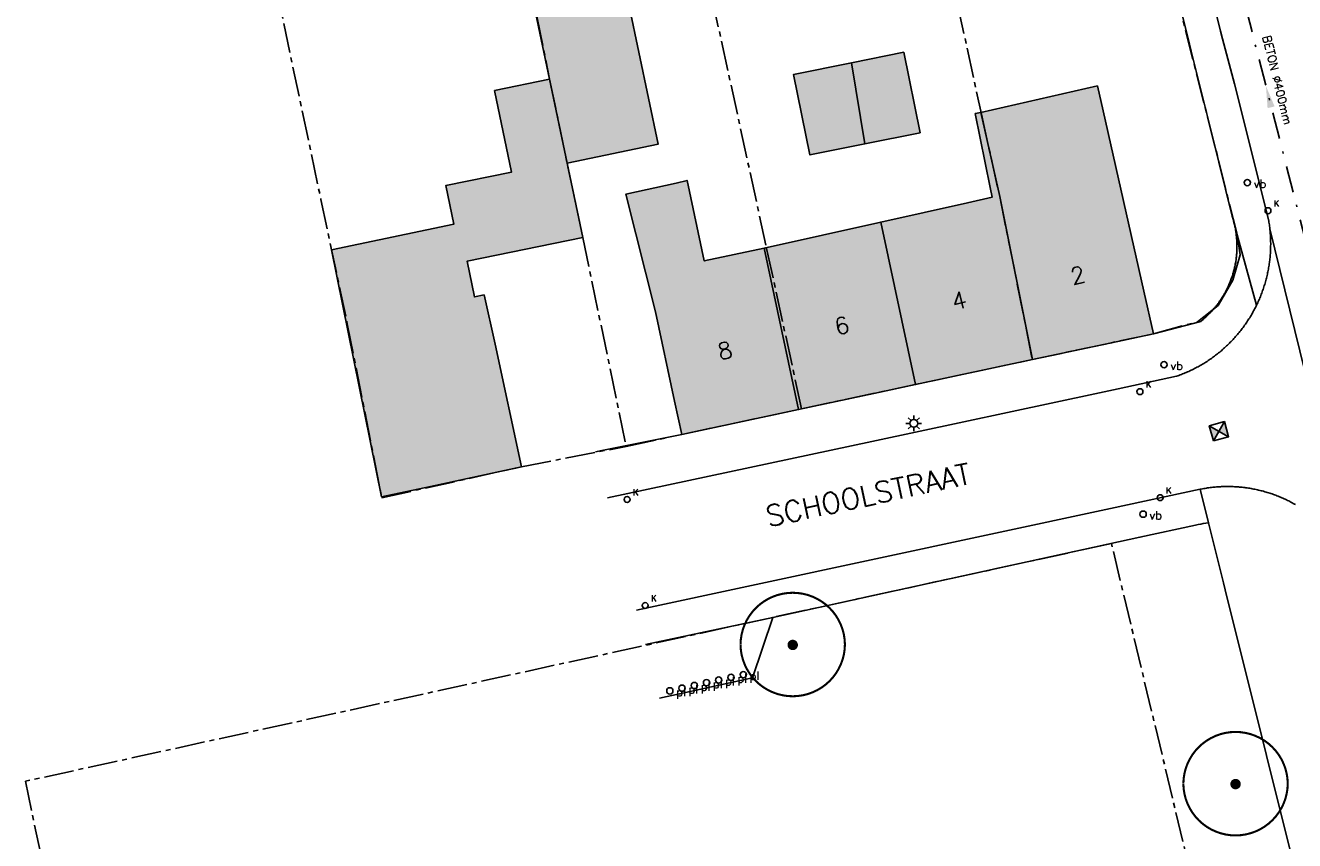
# Model space of a CAD drawing. Header units: metres. Extents: x 202952 to 203755, y 349031 to 349702.
# Tile 11 of 84: x 202981 to 203041, y 349399 to 349438. Entities that reach past the tile are written whole.
import ezdxf
from ezdxf.enums import TextEntityAlignment as Align

# ---------------------------------------------------------------- set-up
doc = ezdxf.new("R2010")
doc.units = ezdxf.units.M
doc.linetypes.add('1-200 CENTER', pattern=[4.28625, 2.8575, -0.47625, 0.47625, -0.47625])
doc.linetypes.add('1-200 DASHDOT', pattern=[2.54, 1.27, -0.635, 0, -0.635])
for name, color, linetype in [('PH-BEST-BEBOUWING', 1, 'Continuous'), ('PH-BEST-BEBOUWING-ARCERING', 254, 'Continuous'), ('PH-BEST-HUISNUMMER', 7, 'Continuous'), ('PH-BEST-KADASTRALE-GRENS', 240, '1-200 CENTER'), ('PH-BEST-KOLK', 8, 'Continuous'), ('PH-BEST-LICHTMAST-HANDHAVENB', 6, 'Continuous'), ('PH-BEST-PAAL', 6, 'Continuous'), ('PH-BEST-PUT-HANDHAVEN', 44, 'Continuous'), ('PH-BEST-RIO-HANDHAVEN-GEMENGD', 44, '1-200 DASHDOT'), ('PH-BEST-RIO-TEKST', 8, 'Continuous'), ('PH-BEST-STRAATNAAM-RIOLERING', 7, 'Continuous'), ('PH-BEST-STRAATNAAMBORD', 6, 'Continuous'), ('PH-BEST-WEGDEEL', 254, 'Continuous'), ('PH-INM-BOOM-HANDHAVEN', 96, 'Continuous')]:
    doc.layers.add(name, color=color, linetype=linetype)
doc.styles.add('RDL_MAATVOERING', font='romans.shx')
doc.styles.add('ROMANS', font='romans.shx')

# ---------------------------------------------------------------- blocks, each defined once
blk = doc.blocks.new('*U50')
blk.add_circle((0, 0), 0.142)
at = {"ltscale": 0.05, "style": 'ROMANS'}
blk.add_text('K', height=0.3, dxfattribs=at).set_placement((0.277, 0.195))
blk = doc.blocks.new('Verkeersbord')
blk.add_circle((0, 0), 0.15)
at = {"style": 'RDL_MAATVOERING'}
blk.add_text('vb', height=0.4, dxfattribs=at).set_placement((0.302, -0.254))
blk = doc.blocks.new('Afzetpaal')
blk.add_circle((0, 0), 0.15)
at = {"style": 'RDL_MAATVOERING'}
blk.add_text('pl', height=0.4, dxfattribs=at).set_placement((0.302, -0.254))
blk = doc.blocks.new('*U26')
h = blk.add_hatch(color=256)
h.paths.add_polyline_path([(0, 0), (-0.375, 0.375), (-0.375, -0.375)])
h.paths.add_polyline_path([(0.375, 0.375), (0, 0), (0.375, -0.375)])
for p, q in [((-0.375, -0.375), (0.375, 0.375)), ((-0.375, 0.375), (0.375, -0.375))]:
    blk.add_line(p, q)
blk.add_lwpolyline([(-0.375, -0.375), (0.375, -0.375), (0.375, 0.375), (-0.375, 0.375)], close=True)
blk = doc.blocks.new('Materialisatie')
blk.add_solid([(-1.04, 0.173), (-1.04, -0.173), (0, 0)])
at = {"style": 'ROMANS'}
blk.add_attdef('MATERIALISATIE', (-2.631, 0.657), '', height=0.4, dxfattribs=at)
blk = doc.blocks.new('Lichtmast 2')
at = {"flags": 128}
for points in [[(-0.5, 0), (-0.25, 0)], [(-0.354, 0.354), (-0.177, 0.177)], [(0, 0.25), (0, 0.5)], [(0.177, 0.177), (0.354, 0.354)], [(0.25, 0), (0.5, 0)], [(-0.354, -0.354), (-0.177, -0.177)], [(0, -0.5), (0, -0.25)], [(0.177, -0.177), (0.354, -0.354)]]:
    blk.add_lwpolyline(points, dxfattribs=at)
blk.add_circle((0, 0), 0.25)
blk = doc.blocks.new('*U45')
at = {"const_width": 0.1}
blk.add_lwpolyline([(-2.5, 0.004, 0.990403), (2.5, 0.03, 0.990403), (-2.5, 0.018)], format="xyb", dxfattribs=at)
at = {"linetype": 'Continuous', "const_width": 0.25}
blk.add_lwpolyline([(-0.125, 0, 1), (0.125, 0, 1)], format="xyb", close=True, dxfattribs=at)

msp = doc.modelspace()

# ---------------------------------------------------------------- hatches: boundary and pattern name
at = {"layer": 'PH-BEST-BEBOUWING-ARCERING'}
for points in [[(203006.557, 349431.681), (203005.714, 349435.704), (203004.244, 349442.724), (203008.591, 349443.635), (203010.904, 349432.592)], [(203020.174, 349436.496), (203022.678, 349437.002), (203023.456, 349433.147), (203020.818, 349432.615)], [(203020.818, 349432.615), (203018.179, 349432.082), (203017.401, 349435.936), (203020.174, 349436.496)], [(202995.27, 349427.533), (203001.123, 349428.764), (203000.737, 349430.61), (203003.894, 349431.259), (203003.077, 349435.163), (203005.714, 349435.704), (203006.557, 349431.681), (203007.301, 349428.127), (203001.759, 349426.986), (203002.111, 349425.276), (203002.571, 349425.373), (203003.11, 349423.01), (203004.37, 349417.14), (203000, 349416.199), (202997.667, 349415.697)], [(203026.375, 349434.122), (203031.95, 349435.39), (203032.221, 349434.194), (203034.178, 349425.551), (203034.64, 349423.51), (203033.147, 349423.192), (203028.84, 349422.273), (203027.272, 349430.088)], [(203021.577, 349428.866), (203025.731, 349429.794), (203026.909, 349430.057), (203026.814, 349430.528), (203026.1, 349434.06), (203026.375, 349434.122), (203027.272, 349430.088), (203028.84, 349422.273), (203023.24, 349421.079)], [(203010.79, 349424.56), (203009.364, 349430.204), (203011.775, 349430.734), (203012.297, 349430.862), (203013.119, 349427.005), (203015.991, 349427.617), (203017.639, 349419.884), (203012.04, 349418.69), (203011.701, 349420.282)], [(203015.991, 349427.617), (203021.577, 349428.866), (203023.24, 349421.079), (203021.241, 349420.652), (203017.639, 349419.884)]]:
    msp.add_hatch(color=256, dxfattribs=at).paths.add_polyline_path(points)

# ---------------------------------------------------------------- linework, layer by layer
at = {"layer": 'PH-BEST-BEBOUWING'}
for points in [[(203006.557, 349431.681), (203005.714, 349435.704), (203004.244, 349442.724), (203008.591, 349443.635), (203010.904, 349432.592), (203006.557, 349431.681)], [(203020.174, 349436.496), (203022.678, 349437.002), (203023.456, 349433.147), (203020.818, 349432.615), (203020.174, 349436.496)], [(203020.818, 349432.615), (203018.179, 349432.082), (203017.401, 349435.936), (203020.174, 349436.496), (203020.818, 349432.615)], [(202995.27, 349427.533), (203001.123, 349428.764), (203000.737, 349430.61), (203003.894, 349431.259), (203003.077, 349435.163), (203005.714, 349435.704), (203006.557, 349431.681), (203007.301, 349428.127), (203001.759, 349426.986), (203002.111, 349425.276), (203002.571, 349425.373), (203003.11, 349423.01), (203004.37, 349417.14), (203000, 349416.199), (202997.667, 349415.697), (202995.27, 349427.533)], [(203026.375, 349434.122), (203031.95, 349435.39), (203032.221, 349434.194), (203034.178, 349425.551), (203034.64, 349423.51), (203033.147, 349423.192), (203028.84, 349422.273), (203027.272, 349430.088), (203026.375, 349434.122)], [(203021.577, 349428.866), (203025.731, 349429.794), (203026.909, 349430.057), (203026.814, 349430.528), (203026.1, 349434.06), (203026.375, 349434.122), (203027.272, 349430.088), (203028.84, 349422.273), (203023.24, 349421.079), (203021.577, 349428.866)], [(203010.79, 349424.56), (203009.364, 349430.204), (203011.775, 349430.734), (203012.297, 349430.862), (203013.119, 349427.005), (203015.991, 349427.617), (203017.639, 349419.884), (203012.04, 349418.69), (203011.701, 349420.282), (203010.79, 349424.56)], [(203015.991, 349427.617), (203021.577, 349428.866), (203023.24, 349421.079), (203021.241, 349420.652), (203017.639, 349419.884), (203015.991, 349427.617)]]:
    msp.add_lwpolyline(points, close=True, dxfattribs=at)
at = {"layer": 'PH-BEST-KADASTRALE-GRENS', "ltscale": 0.5}
for p, q in [((203017.781, 349419.916), (203028.839, 349422.277)), ((203032.624, 349413.464), (203016.401, 349409.923)), ((203046.035, 349357.504), (203032.624, 349413.464))]:
    msp.add_line(p, q, dxfattribs=at)
for points in [[(203033.754, 349447.632), (203023.897, 349445.572), (203026.396, 349434.027), (203027.272, 349430.088), (203028.839, 349422.277)], [(203028.839, 349422.277), (203034.64, 349423.51), (203036.748, 349424.086), (203037.741, 349424.871), (203038.435, 349426.08), (203038.783, 349427.287), (203038.63, 349428.345), (203033.754, 349447.632)], [(203017.781, 349419.916), (203016.074, 349427.752), (203012.402, 349444.606)], [(203004.236, 349442.921), (203005.714, 349435.704), (203007.301, 349428.127), (203009.384, 349418.117)], [(202992.534, 349440.482), (202994.759, 349429.942), (202996.022, 349423.985), (202997.676, 349415.651)], [(203009.384, 349418.117), (203012.04, 349418.69), (203017.781, 349419.916)], [(202997.676, 349415.651), (203004.37, 349417.14), (203009.384, 349418.117)], [(203016.401, 349409.923), (202980.602, 349402.072), (202989.682, 349359.245)]]:
    msp.add_lwpolyline(points, dxfattribs=at)
at = {"layer": 'PH-BEST-RIO-HANDHAVEN-GEMENGD'}
msp.add_line((203051.18, 349391.95), (203028.87, 349478.8), dxfattribs=at)
at = {"layer": 'PH-BEST-WEGDEEL'}
for points in [[(203036.564, 349443.188), (203037.85, 349438.011), (203037.94, 349437.65), (203038.519, 349435.492), (203040.16, 349428.92), (203040.17, 349428.858), (203040.179, 349428.796), (203040.188, 349428.734), (203040.196, 349428.672), (203040.204, 349428.609), (203040.211, 349428.547), (203040.218, 349428.485), (203040.224, 349428.422), (203040.229, 349428.36), (203040.234, 349428.297), (203040.238, 349428.235), (203040.241, 349428.172), (203040.244, 349428.109), (203040.247, 349428.047), (203040.249, 349427.984), (203040.25, 349427.921), (203040.251, 349427.859), (203040.251, 349427.796), (203040.25, 349427.733), (203040.249, 349427.671), (203040.247, 349427.608), (203040.245, 349427.545), (203040.242, 349427.483), (203040.239, 349427.42), (203040.235, 349427.357), (203040.23, 349427.295), (203040.225, 349427.232), (203040.219, 349427.17), (203040.213, 349427.107), (203040.206, 349427.045), (203040.199, 349426.983), (203040.191, 349426.921), (203040.182, 349426.859), (203040.173, 349426.797), (203040.163, 349426.735), (203040.152, 349426.673), (203040.141, 349426.611), (203040.129, 349426.55), (203040.117, 349426.488), (203040.104, 349426.427), (203040.091, 349426.365), (203040.077, 349426.304), (203040.063, 349426.243), (203040.048, 349426.182), (203040.032, 349426.121), (203040.016, 349426.061), (203039.999, 349426), (203039.982, 349425.94), (203039.964, 349425.88), (203039.946, 349425.82), (203039.927, 349425.76), (203039.908, 349425.7), (203039.888, 349425.641), (203039.867, 349425.582), (203039.846, 349425.523), (203039.824, 349425.464), (203039.802, 349425.406), (203039.779, 349425.347), (203039.756, 349425.289), (203039.732, 349425.231), (203039.708, 349425.173), (203039.683, 349425.115), (203039.657, 349425.058), (203039.631, 349425.001), (203039.604, 349424.944), (203039.577, 349424.888), (203038.558, 349428.546), (203038.548, 349428.597), (203038.538, 349428.648), (203038.527, 349428.699), (203038.515, 349428.749), (203038.503, 349428.8), (203038.49, 349428.85), (203038.477, 349428.9), (203038.463, 349428.95), (203038.449, 349429), (203038.434, 349429.05), (203038.418, 349429.099), (203038.402, 349429.148), (203037.441, 349433.024), (203036.442, 349437.055), (203036.36, 349437.384), (203034.562, 349444.637)], [(203044.289, 349411.974), (203040.211, 349428.547), (203040.204, 349428.609), (203040.196, 349428.672), (203040.188, 349428.734), (203040.179, 349428.796), (203040.17, 349428.858), (203040.16, 349428.92), (203038.519, 349435.492), (203037.94, 349437.65), (203037.85, 349438.011), (203036.564, 349443.188)], [(203007.913, 349417.856), (203008.213, 349417.917), (203012.04, 349418.69), (203017.639, 349419.884), (203021.241, 349420.652), (203023.24, 349421.079), (203028.84, 349422.273), (203033.147, 349423.192), (203034.64, 349423.51), (203036.9, 349424.106), (203036.94, 349424.139), (203036.98, 349424.172), (203037.02, 349424.205), (203037.059, 349424.239), (203037.098, 349424.273), (203037.137, 349424.307), (203037.175, 349424.342), (203037.213, 349424.378), (203037.251, 349424.414), (203037.288, 349424.451), (203037.324, 349424.488), (203037.36, 349424.525), (203037.396, 349424.563), (203037.431, 349424.601), (203037.466, 349424.639), (203037.5, 349424.678), (203037.534, 349424.717), (203037.568, 349424.756), (203037.601, 349424.796), (203037.634, 349424.836), (203037.666, 349424.877), (203037.698, 349424.918), (203037.729, 349424.96), (203037.76, 349425.002), (203037.79, 349425.044), (203037.82, 349425.086), (203037.849, 349425.129), (203037.878, 349425.172), (203037.906, 349425.215), (203037.934, 349425.259), (203037.962, 349425.303), (203037.989, 349425.347), (203038.015, 349425.392), (203038.041, 349425.437), (203038.066, 349425.482), (203038.091, 349425.528), (203038.115, 349425.574), (203038.139, 349425.62), (203038.162, 349425.667), (203038.185, 349425.713), (203038.207, 349425.76), (203038.229, 349425.807), (203038.25, 349425.854), (203038.27, 349425.902), (203038.29, 349425.95), (203038.309, 349425.998), (203038.328, 349426.046), (203038.347, 349426.095), (203038.365, 349426.144), (203038.382, 349426.193), (203038.399, 349426.242), (203038.415, 349426.291), (203038.431, 349426.34), (203038.446, 349426.39), (203038.461, 349426.44), (203038.475, 349426.49), (203038.488, 349426.54), (203038.501, 349426.59), (203038.513, 349426.641), (203038.525, 349426.691), (203038.536, 349426.742), (203038.547, 349426.792), (203038.557, 349426.843), (203038.566, 349426.894), (203038.575, 349426.946), (203038.583, 349426.997), (203038.591, 349427.048), (203038.598, 349427.1), (203038.604, 349427.151), (203038.61, 349427.203), (203038.615, 349427.254), (203038.62, 349427.306), (203038.624, 349427.358), (203038.628, 349427.409), (203038.631, 349427.461), (203038.633, 349427.513), (203038.635, 349427.565), (203038.636, 349427.617), (203038.637, 349427.669), (203038.637, 349427.721), (203038.637, 349427.773), (203038.636, 349427.825), (203038.634, 349427.876), (203038.631, 349427.928), (203038.628, 349427.98), (203038.625, 349428.031), (203038.621, 349428.083), (203038.616, 349428.135), (203038.611, 349428.186), (203038.605, 349428.238), (203038.599, 349428.289), (203038.592, 349428.341), (203038.584, 349428.392), (203038.576, 349428.443), (203038.567, 349428.495), (203038.558, 349428.546), (203039.577, 349424.888), (203039.55, 349424.832), (203039.522, 349424.776), (203039.493, 349424.72), (203039.464, 349424.664), (203039.434, 349424.609), (203039.403, 349424.554), (203039.373, 349424.499), (203039.342, 349424.445), (203039.31, 349424.391), (203039.278, 349424.337), (203039.245, 349424.284), (203039.211, 349424.231), (203039.178, 349424.178), (203039.144, 349424.125), (203039.109, 349424.073), (203039.074, 349424.021), (203039.038, 349423.969), (203039.002, 349423.918), (203038.965, 349423.867), (203038.928, 349423.817), (203038.89, 349423.767), (203038.852, 349423.717), (203038.814, 349423.667), (203038.775, 349423.618), (203038.735, 349423.569), (203038.695, 349423.521), (203038.655, 349423.473), (203038.614, 349423.426), (203038.573, 349423.379), (203038.531, 349423.332), (203038.489, 349423.286), (203038.447, 349423.24), (203038.404, 349423.194), (203038.36, 349423.149), (203038.316, 349423.104), (203038.272, 349423.059), (203038.227, 349423.015), (203038.182, 349422.971), (203038.137, 349422.928), (203038.091, 349422.885), (203038.045, 349422.843), (203037.998, 349422.801), (203037.951, 349422.76), (203037.904, 349422.719), (203037.856, 349422.678), (203037.808, 349422.638), (203037.759, 349422.598), (203037.71, 349422.559), (203037.661, 349422.52), (203037.611, 349422.482), (203037.561, 349422.444), (203037.511, 349422.407), (203037.46, 349422.37), (203037.409, 349422.333), (203037.358, 349422.297), (203037.306, 349422.262), (203037.254, 349422.227), (203037.201, 349422.192), (203037.148, 349422.158), (203037.095, 349422.125), (203037.042, 349422.092), (203036.988, 349422.06), (203036.934, 349422.028), (203036.88, 349421.997), (203036.826, 349421.966), (203036.771, 349421.935), (203036.716, 349421.905), (203036.661, 349421.875), (203036.605, 349421.846), (203036.549, 349421.818), (203036.493, 349421.79), (203036.436, 349421.763), (203036.38, 349421.736), (203036.323, 349421.71), (203036.266, 349421.684), (203036.209, 349421.659), (203036.151, 349421.634), (203036.093, 349421.61), (203036.035, 349421.586), (203035.977, 349421.563), (203035.918, 349421.54), (203035.859, 349421.518), (203035.8, 349421.497), (203035.741, 349421.476), (203032.952, 349420.88), (203032.054, 349420.688), (203021.153, 349418.358), (203008.485, 349415.649)], [(203008.485, 349415.649), (203021.153, 349418.358), (203032.054, 349420.688), (203032.952, 349420.88), (203035.741, 349421.476), (203035.8, 349421.497), (203035.859, 349421.518), (203035.918, 349421.54), (203035.977, 349421.563), (203036.035, 349421.586), (203036.093, 349421.61), (203036.151, 349421.634), (203036.209, 349421.659), (203036.266, 349421.684), (203036.323, 349421.71), (203036.38, 349421.736), (203036.436, 349421.763), (203036.493, 349421.79), (203036.549, 349421.818), (203036.605, 349421.846), (203036.661, 349421.875), (203036.716, 349421.905), (203036.771, 349421.935), (203036.826, 349421.966), (203036.88, 349421.997), (203036.934, 349422.028), (203036.988, 349422.06), (203037.042, 349422.092), (203037.095, 349422.125), (203037.148, 349422.158), (203037.201, 349422.192), (203037.254, 349422.227), (203037.306, 349422.262), (203037.358, 349422.297), (203037.409, 349422.333), (203037.46, 349422.37), (203037.511, 349422.407), (203037.561, 349422.444), (203037.611, 349422.482), (203037.661, 349422.52), (203037.71, 349422.559), (203037.759, 349422.598), (203037.808, 349422.638), (203037.856, 349422.678), (203037.904, 349422.719), (203037.951, 349422.76), (203037.998, 349422.801), (203038.045, 349422.843), (203038.091, 349422.885), (203038.137, 349422.928), (203038.182, 349422.971), (203038.227, 349423.015), (203038.272, 349423.059), (203038.316, 349423.104), (203038.36, 349423.149), (203038.404, 349423.194), (203038.447, 349423.24), (203038.489, 349423.286), (203038.531, 349423.332), (203038.573, 349423.379), (203038.614, 349423.426), (203038.655, 349423.473), (203038.695, 349423.521), (203038.735, 349423.569), (203038.775, 349423.618), (203038.814, 349423.667), (203038.852, 349423.717), (203038.89, 349423.767), (203038.928, 349423.817), (203038.965, 349423.867), (203039.002, 349423.918), (203039.038, 349423.969), (203039.074, 349424.021), (203039.109, 349424.073), (203039.144, 349424.125), (203039.178, 349424.178), (203039.211, 349424.231), (203039.245, 349424.284), (203039.278, 349424.337), (203039.31, 349424.391), (203039.342, 349424.445), (203039.373, 349424.499), (203039.403, 349424.554), (203039.434, 349424.609), (203039.464, 349424.664), (203039.493, 349424.72), (203039.522, 349424.776), (203039.55, 349424.832), (203039.577, 349424.888), (203039.604, 349424.944), (203039.631, 349425.001), (203039.657, 349425.058), (203039.683, 349425.115), (203039.708, 349425.173), (203039.732, 349425.231), (203039.756, 349425.289), (203039.779, 349425.347), (203039.802, 349425.406), (203039.824, 349425.464), (203039.846, 349425.523), (203039.867, 349425.582), (203039.888, 349425.641), (203039.908, 349425.7), (203039.927, 349425.76), (203039.946, 349425.82), (203039.964, 349425.88), (203039.982, 349425.94), (203039.999, 349426), (203040.016, 349426.061), (203040.032, 349426.121), (203040.048, 349426.182), (203040.063, 349426.243), (203040.077, 349426.304), (203040.091, 349426.365), (203040.104, 349426.427), (203040.117, 349426.488), (203040.129, 349426.55), (203040.141, 349426.611), (203040.152, 349426.673), (203040.163, 349426.735), (203040.173, 349426.797), (203040.182, 349426.859), (203040.191, 349426.921), (203040.199, 349426.983), (203040.206, 349427.045), (203040.213, 349427.107), (203040.219, 349427.17), (203040.225, 349427.232), (203040.23, 349427.295), (203040.235, 349427.357), (203040.239, 349427.42), (203040.242, 349427.483), (203040.245, 349427.545), (203040.247, 349427.608), (203040.249, 349427.671), (203040.25, 349427.733), (203040.251, 349427.796), (203040.251, 349427.859), (203040.25, 349427.921), (203040.249, 349427.984), (203040.247, 349428.047), (203040.244, 349428.109), (203040.241, 349428.172), (203040.238, 349428.235), (203040.234, 349428.297), (203040.229, 349428.36), (203040.224, 349428.422), (203040.218, 349428.485), (203040.211, 349428.547), (203044.289, 349411.974)], [(203041.439, 349415.326), (203041.386, 349415.356), (203041.332, 349415.386), (203041.278, 349415.415), (203041.224, 349415.444), (203041.169, 349415.473), (203041.114, 349415.501), (203041.059, 349415.528), (203041.004, 349415.555), (203040.948, 349415.581), (203040.892, 349415.607), (203040.836, 349415.632), (203040.78, 349415.657), (203040.724, 349415.681), (203040.667, 349415.705), (203040.61, 349415.728), (203040.553, 349415.751), (203040.495, 349415.773), (203040.438, 349415.795), (203040.38, 349415.816), (203040.322, 349415.836), (203040.264, 349415.856), (203040.206, 349415.875), (203040.147, 349415.894), (203040.088, 349415.912), (203040.029, 349415.93), (203039.97, 349415.947), (203039.911, 349415.964), (203039.851, 349415.98), (203039.792, 349415.995), (203039.732, 349416.01), (203039.673, 349416.024), (203039.613, 349416.038), (203039.553, 349416.051), (203039.492, 349416.063), (203039.432, 349416.075), (203039.371, 349416.087), (203039.311, 349416.098), (203039.25, 349416.108), (203039.189, 349416.118), (203039.129, 349416.127), (203039.068, 349416.136), (203039.007, 349416.144), (203038.946, 349416.151), (203038.885, 349416.158), (203038.824, 349416.164), (203038.763, 349416.17), (203038.702, 349416.175), (203038.641, 349416.18), (203038.579, 349416.184), (203038.518, 349416.187), (203038.456, 349416.19), (203038.395, 349416.192), (203038.333, 349416.194), (203038.272, 349416.195), (203038.21, 349416.196), (203038.149, 349416.196), (203038.088, 349416.195), (203038.026, 349416.194), (203037.965, 349416.192), (203037.903, 349416.19), (203037.842, 349416.187), (203037.78, 349416.184), (203037.719, 349416.18), (203037.657, 349416.175), (203037.596, 349416.17), (203037.535, 349416.164), (203037.474, 349416.157), (203037.413, 349416.15), (203037.352, 349416.142), (203037.291, 349416.134), (203037.23, 349416.126), (203037.169, 349416.117), (203037.109, 349416.107), (203037.048, 349416.097), (203036.988, 349416.086), (203036.927, 349416.074), (203036.867, 349416.062), (203032.584, 349415.144), (203009.879, 349410.275)], [(203009.879, 349410.275), (203032.584, 349415.144), (203036.867, 349416.062), (203037.272, 349414.456), (203037.148, 349414.439), (203037.024, 349414.419), (203036.9, 349414.397), (203036.777, 349414.371), (203036.655, 349414.343), (203033.99, 349413.761), (203016.4, 349409.923), (203010.308, 349408.618)], [(203049.929, 349363.676), (203038.07, 349411.252), (203037.987, 349411.586), (203037.272, 349414.456), (203037.272, 349414.456), (203036.867, 349416.062), (203036.927, 349416.074), (203036.988, 349416.086), (203037.048, 349416.097), (203037.109, 349416.107), (203037.169, 349416.117), (203037.23, 349416.126), (203037.291, 349416.134), (203037.352, 349416.142), (203037.413, 349416.15), (203037.474, 349416.157), (203037.535, 349416.164), (203037.596, 349416.17), (203037.657, 349416.175), (203037.719, 349416.18), (203037.78, 349416.184), (203037.842, 349416.187), (203037.903, 349416.19), (203037.965, 349416.192), (203038.026, 349416.194), (203038.088, 349416.195), (203038.149, 349416.196), (203038.21, 349416.196), (203038.272, 349416.195), (203038.333, 349416.194), (203038.395, 349416.192), (203038.456, 349416.19), (203038.518, 349416.187), (203038.579, 349416.184), (203038.641, 349416.18), (203038.702, 349416.175), (203038.763, 349416.17), (203038.824, 349416.164), (203038.885, 349416.158), (203038.946, 349416.151), (203039.007, 349416.144), (203039.068, 349416.136), (203039.129, 349416.127), (203039.189, 349416.118), (203039.25, 349416.108), (203039.311, 349416.098), (203039.371, 349416.087), (203039.432, 349416.075), (203039.492, 349416.063), (203039.553, 349416.051), (203039.613, 349416.038), (203039.673, 349416.024), (203039.732, 349416.01), (203039.792, 349415.995), (203039.851, 349415.98), (203039.911, 349415.964), (203039.97, 349415.947), (203040.029, 349415.93), (203040.088, 349415.912), (203040.147, 349415.894), (203040.206, 349415.875), (203040.264, 349415.856), (203040.322, 349415.836), (203040.38, 349415.816), (203040.438, 349415.795), (203040.495, 349415.773), (203040.553, 349415.751), (203040.61, 349415.728), (203040.667, 349415.705), (203040.724, 349415.681), (203040.78, 349415.657), (203040.836, 349415.632), (203040.892, 349415.607), (203040.948, 349415.581), (203041.004, 349415.555), (203041.059, 349415.528), (203041.114, 349415.501), (203041.169, 349415.473), (203041.224, 349415.444), (203041.278, 349415.415), (203041.332, 349415.386), (203041.386, 349415.356), (203041.439, 349415.326)], [(203010.308, 349408.618), (203016.4, 349409.923), (203015.423, 349407.032), (203011.935, 349406.261), (203010.974, 349406.049)]]:
    msp.add_lwpolyline(points, dxfattribs=at)

# ---------------------------------------------------------------- block references
at = {"layer": 'PH-BEST-KOLK'}
for p in [(203040.123, 349429.409), (203033.989, 349420.739), (203009.423, 349415.573), (203034.956, 349415.66), (203010.292, 349410.495)]:
    msp.add_blockref('*U50', p, dxfattribs=at)
at = {"layer": 'PH-BEST-LICHTMAST-HANDHAVENB', "xscale": 0.75, "yscale": 0.75, "zscale": 0.75}
msp.add_blockref('Lichtmast 2', (203023.157, 349419.219), dxfattribs=at)
at = {"layer": 'PH-BEST-PAAL'}
for p in [(203013.229, 349406.791), (203013.815, 349406.921), (203014.401, 349407.05), (203014.986, 349407.18), (203011.471, 349406.403), (203012.057, 349406.532), (203012.643, 349406.662)]:
    msp.add_blockref('Afzetpaal', p, dxfattribs=at)
at = {"layer": 'PH-BEST-PUT-HANDHAVEN', "rotation": 15.49161620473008}
msp.add_blockref('*U26', (203037.77, 349418.84), dxfattribs=at)
at = {"layer": 'PH-BEST-RIO-TEKST'}
ref = msp.add_blockref('Materialisatie', (203040.025, 349435.375), dxfattribs=dict(at, rotation=103.6609423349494))
ref.add_attrib('MATERIALISATIE', 'BETON %%c400mm ', (203039.854, 349437.749), dxfattribs={"layer": '0', "height": 0.4, "rotation": 283.66094, "style": 'ROMANS'})
at = {"layer": 'PH-BEST-STRAATNAAMBORD', "color": 9}
for p in [(203039.132, 349430.755), (203035.146, 349422.032), (203034.141, 349414.871)]:
    msp.add_blockref('Verkeersbord', p, dxfattribs=at)
at = {"layer": 'PH-INM-BOOM-HANDHAVEN'}
for p in [(203017.357, 349408.604), (203017.357, 349408.604), (203038.568, 349401.936), (203038.568, 349401.936)]:
    msp.add_blockref('*U45', p, dxfattribs=at)

# ---------------------------------------------------------------- texts
at = {"layer": 'PH-BEST-HUISNUMMER', "style": 'ROMANS'}
for s, p in [('2', (203031.009, 349426.315)), ('4', (203025.33, 349425.103)), ('6', (203019.709, 349423.904)), ('8', (203014.11, 349422.71))]:
    msp.add_text(s, height=0.8, rotation=13.5, dxfattribs=at).set_placement(p, align=Align.MIDDLE_CENTER)
at = {"layer": 'PH-BEST-STRAATNAAM-RIOLERING', "style": 'ROMANS'}
msp.add_text('SCHOOLSTRAAT', height=1, rotation=12.10436, dxfattribs=at).set_placement((203020.973, 349415.794), align=Align.MIDDLE_CENTER)

doc.saveas('drawing.dxf')
